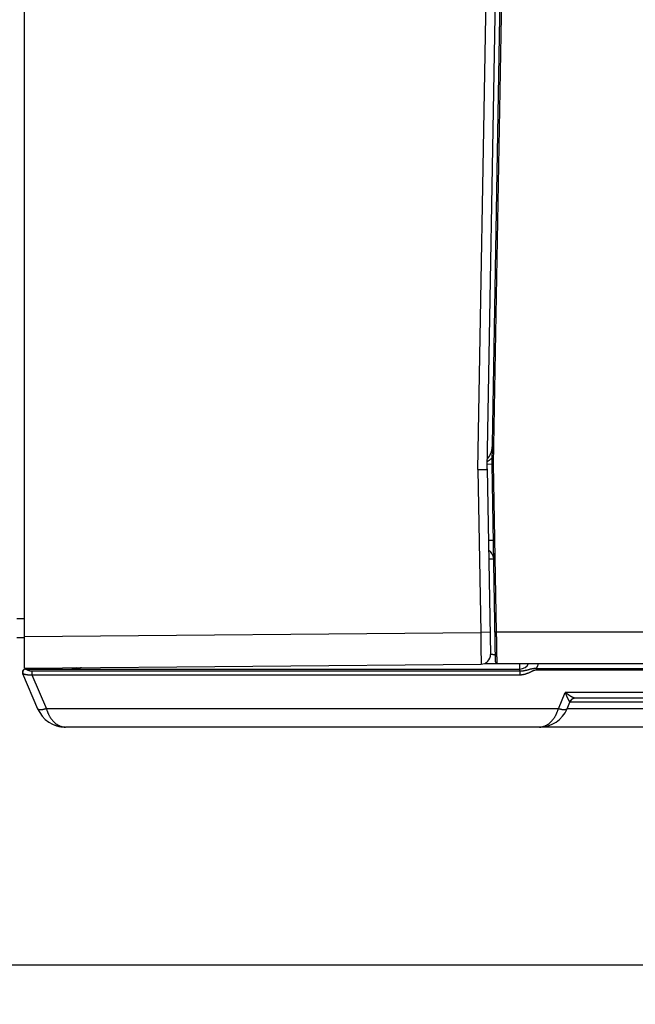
# Model space of a CAD drawing. Header units: inches. Extents: x 0 to 34, y 0 to 22.
# Tile 35 of 152: x 14.9 to 16.8, y 5.8 to 8.9. Entities that reach past the tile are written whole.
import ezdxf

# ---------------------------------------------------------------- set-up
doc = ezdxf.new("R2010")
doc.units = ezdxf.units.IN
doc.header["$LTSCALE"] = 1.87
doc.header["$MEASUREMENT"] = 0
doc.layers.get('0').update_dxf_attribs({"linetype": 'CONTINUOUS'})
doc.layers.add('DIMENSIONS', color=7, linetype='CONTINUOUS')
doc.styles.get("Standard").update_dxf_attribs({"font": 'txt', "width": 0.8})
doc.dimstyles.new('DIMSTYLE_1', dxfattribs={"dimtxt": 0.125, "dimasz": 0.18, "dimexe": 0.18, "dimexo": 0.0625, "dimgap": 0.09, "dimtad": 0, "dimtih": 1, "dimtoh": 1, "dimdec": 3, "dimzin": 4, "dimdsep": 46, "dimtxsty": 'STANDARD', "dimblk": '_FILLED', "dimblk1": '_FILLED', "dimblk2": '_FILLED', "dimcen": 0.09, "dimadec": 0, "dimazin": 0, "dimtp": 0.01, "dimtm": 0.01, "dimtfac": 1, "dimtdec": 3, "dimtofl": 0, "dimtmove": 0, "dimatfit": 3, "dimldrblk": '_FILLED', "dimfxl": 1, "dimtolj": 1, "dimtzin": 4, "dimarcsym": 0})

# ---------------------------------------------------------------- blocks, each defined once
blk = doc.blocks.new('_FILLED')
at = {"color": 0, "linetype": 'BYBLOCK'}
blk.add_solid([(0, 0), (-1, 0.174), (-1, -0.174)], dxfattribs=at)
blk = doc.blocks.new('*D4')
at = {"layer": 'DIMENSIONS', "color": 2, "linetype": 'CONTINUOUS'}
for p, q in [((13.7288, 8.3629), (13.7288, 5.7804)), ((24.5185, 6.8922), (24.5185, 5.7804)), ((13.7288, 5.9054), (18.3361, 5.9054)), ((24.5185, 5.9054), (19.9861, 5.9054))]:
    blk.add_line(p, q, dxfattribs=at)
at = {"layer": 'DIMENSIONS', "color": 2, "linetype": 'CONTINUOUS', "xscale": 0.18, "yscale": 0.18, "zscale": 0.18, "rotation": 180}
blk.add_blockref('_FILLED', (13.7288, 5.9054), dxfattribs=at)
at = {"layer": 'DIMENSIONS', "color": 2, "linetype": 'CONTINUOUS', "xscale": 0.18, "yscale": 0.18, "zscale": 0.18}
blk.add_blockref('_FILLED', (24.5185, 5.9054), dxfattribs=at)
at = {"layer": 'DIMENSIONS', "color": 2, "linetype": 'CONTINUOUS', "width": 0.8}
for s, p in [('10.790', (18.3986, 5.8429)), ('[', (19.1236, 5.8429)), ('274.06', (19.2236, 5.8429)), (']', (19.8236, 5.8429))]:
    blk.add_text(s, height=0.125, dxfattribs=at).set_placement(p)

msp = doc.modelspace()

# ---------------------------------------------------------------- linework, layer by layer
at = {"color": 7, "linetype": 'CONTINUOUS'}
for p, q in [((14.9148, 6.8414), (14.9148, 10.3914)), ((16.3451, 7.4684), (16.3732, 9.0778)), ((16.3748, 7.4704), (16.4029, 9.0773)), ((16.3898, 7.4864), (16.4177, 9.0811)), ((16.3949, 7.4854), (16.4228, 9.081)), ((16.3451, 7.4684), (16.354, 6.954)), ((16.3748, 7.4704), (16.385, 6.8845)), ((16.3751, 7.4854), (16.3898, 7.4856)), ((16.4007, 6.8615), (16.3898, 7.4845)), ((16.4042, 6.9556), (16.3949, 7.4854)), ((14.9148, 6.9966), (14.8908, 6.9964)), ((14.9148, 6.9366), (14.8908, 6.9364)), ((14.9148, 6.9414), (16.354, 6.954)), ((16.3838, 6.9545), (16.354, 6.954)), ((16.4042, 6.9556), (16.906, 6.9556)), ((14.9148, 6.8414), (16.3553, 6.854)), ((14.9179, 6.8384), (16.4778, 6.8384)), ((16.3668, 6.8564), (24.4186, 6.8564)), ((16.4778, 6.8323), (16.4778, 6.8564)), ((16.5304, 6.8406), (24.3327, 6.8406)), ((16.5304, 6.8364), (24.3327, 6.8364)), ((14.9087, 6.8245), (14.9559, 6.7133)), ((14.9381, 6.8323), (14.9381, 6.8204)), ((14.9381, 6.8323), (16.4778, 6.8323)), ((14.9381, 6.8204), (14.9835, 6.7133)), ((14.9381, 6.8204), (16.4778, 6.8204)), ((16.5991, 6.7133), (16.6209, 6.7647)), ((16.9807, 6.7647), (16.6209, 6.7647)), ((16.9492, 6.7464), (16.6524, 6.7464)), ((16.6267, 6.7133), (16.6356, 6.7342)), ((16.9749, 6.7133), (16.6267, 6.7133)), ((16.966, 6.7342), (16.6356, 6.7342)), ((15.0119, 6.6608), (15.0144, 6.66)), ((15.0287, 6.6566), (15.0304, 6.6563)), ((15.0304, 6.6563), (15.0344, 6.6559)), ((15.0344, 6.6559), (15.0385, 6.6556)), ((24.2222, 6.6554), (15.0434, 6.6554)), ((16.5539, 6.6566), (16.5556, 6.6568)), ((16.5556, 6.6568), (16.5594, 6.6576)), ((16.5594, 6.6576), (16.5633, 6.6585)), ((16.5633, 6.6585), (16.5665, 6.6594))]:
    msp.add_line(p, q, dxfattribs=at)
for points in [[(15.0161, 6.6594), (15.0194, 6.6585), (15.0232, 6.6576), (15.0271, 6.6568), (15.031, 6.6562), (15.0351, 6.6558), (15.0392, 6.6555), (15.0434, 6.6554)], [(16.5393, 6.6554), (16.5435, 6.6555), (16.5442, 6.6556)], [(16.5442, 6.6556), (16.5483, 6.6559), (16.5522, 6.6563), (16.5562, 6.6569), (16.56, 6.6577), (16.5638, 6.6586), (16.5675, 6.6597), (16.5708, 6.6608)]]:
    msp.add_lwpolyline(points, dxfattribs=at)
for centre, radius, start, end in [((16.3356, 7.5402), 0.0551, 316.165, 359), ((16.4449, 7.4854), 0.0551, 179, 181), ((16.365, 7.1859), 0.03, 1, 61.642), ((16.355, 6.884), 0.03, 270.5, 1), ((14.9179, 6.8284), 0.01, 90, 203), ((15.0638, 6.8684), 0.03, 270, 301.5244), ((16.4778, 6.8684), 0.03, 270.0038, 336.4183), ((16.654, 6.7264), 0.02, 90, 157), ((15.0434, 6.7504), 0.095, 202.9761, 270), ((16.5393, 6.7504), 0.095, 270, 337.0048)]:
    msp.add_arc(centre, radius, start, end, dxfattribs=at)
for points, knots in [([(16.3902, 7.5051), (16.3901, 7.505), (16.3894, 7.5043), (16.388, 7.5029), (16.386, 7.5011), (16.384, 7.4994), (16.3819, 7.4978), (16.3797, 7.4962), (16.3775, 7.4948), (16.376, 7.4939), (16.3752, 7.4935)], [0, 0, 0, 0, 0.022269, 0.160783, 0.300681, 0.441795, 0.583736, 0.726241, 0.869216, 1, 1, 1, 1]), ([(16.3451, 7.4684), (16.3481, 7.4684), (16.354, 7.4685), (16.3621, 7.4682), (16.3683, 7.4689), (16.3729, 7.4675), (16.3748, 7.4695), (16.3748, 7.4703)], [0, 0, 0, 0, 0.299947, 0.571947, 0.786164, 0.922697, 1, 1, 1, 1]), ([(16.3949, 7.4854), (16.3948, 7.4854), (16.3945, 7.4855), (16.3941, 7.4855), (16.3937, 7.4856), (16.3934, 7.4857), (16.393, 7.4858), (16.3926, 7.4858), (16.3923, 7.4859), (16.3919, 7.4859), (16.3916, 7.486), (16.3913, 7.4861), (16.391, 7.4861), (16.3908, 7.4862), (16.3906, 7.4862), (16.3904, 7.4863), (16.3902, 7.4863), (16.3901, 7.4863), (16.39, 7.4864), (16.3899, 7.4864), (16.3899, 7.4864), (16.3898, 7.4864), (16.3898, 7.4864)], [0, 0, 0, 0, 0.076473, 0.153646, 0.230623, 0.306531, 0.38057, 0.45213, 0.52084, 0.586363, 0.648406, 0.706427, 0.759962, 0.808692, 0.852363, 0.890701, 0.923573, 0.950822, 0.972164, 0.987497, 0.996777, 1, 1, 1, 1]), ([(16.3949, 7.4854), (16.3948, 7.4854), (16.3945, 7.4853), (16.3941, 7.4853), (16.3937, 7.4852), (16.3934, 7.4851), (16.393, 7.485), (16.3926, 7.4849), (16.3923, 7.4849), (16.3919, 7.4848), (16.3916, 7.4848), (16.3913, 7.4847), (16.391, 7.4847), (16.3908, 7.4846), (16.3906, 7.4846), (16.3904, 7.4846), (16.3902, 7.4845), (16.3901, 7.4845), (16.39, 7.4845), (16.3899, 7.4845), (16.3899, 7.4845), (16.3898, 7.4845), (16.3898, 7.4845)], [0, 0, 0, 0, 0.076744, 0.154154, 0.231325, 0.307384, 0.38154, 0.453208, 0.522012, 0.587604, 0.649673, 0.707698, 0.76122, 0.809907, 0.853506, 0.891754, 0.924507, 0.951598, 0.972775, 0.987925, 0.996994, 1, 1, 1, 1]), ([(16.3787, 7.2455), (16.3791, 7.2455), (16.3799, 7.2455), (16.3811, 7.2455), (16.3824, 7.2455), (16.3835, 7.2455), (16.3847, 7.2455), (16.3857, 7.2455), (16.3868, 7.2455), (16.3877, 7.2455), (16.3886, 7.2455), (16.3894, 7.2455), (16.3902, 7.2455), (16.3909, 7.2455), (16.3915, 7.2455), (16.3921, 7.2455), (16.3926, 7.2455), (16.393, 7.2455), (16.3934, 7.2454), (16.3936, 7.2454), (16.3938, 7.2454), (16.3939, 7.2454), (16.394, 7.2454), (16.394, 7.2453)], [0, 0, 0, 0, 0.078176, 0.160884, 0.240723, 0.317487, 0.390981, 0.461016, 0.527414, 0.590005, 0.648629, 0.703135, 0.753386, 0.799252, 0.840617, 0.877377, 0.909437, 0.936719, 0.959157, 0.976697, 0.989311, 0.997004, 1, 1, 1, 1]), ([(16.3797, 7.1866), (16.3801, 7.1866), (16.3809, 7.1866), (16.3822, 7.1866), (16.3834, 7.1866), (16.3846, 7.1866), (16.3857, 7.1866), (16.3868, 7.1866), (16.3878, 7.1866), (16.3887, 7.1866), (16.3896, 7.1866), (16.3905, 7.1866), (16.3912, 7.1866), (16.3919, 7.1866), (16.3926, 7.1866), (16.3931, 7.1866), (16.3936, 7.1865), (16.394, 7.1865), (16.3944, 7.1865), (16.3946, 7.1865), (16.3948, 7.1865), (16.3949, 7.1865), (16.395, 7.1864), (16.395, 7.1864)], [0, 0, 0, 0, 0.078027, 0.160745, 0.240595, 0.317371, 0.390876, 0.460923, 0.527331, 0.589933, 0.648566, 0.703082, 0.753341, 0.799216, 0.840588, 0.877354, 0.909421, 0.936708, 0.959149, 0.976693, 0.989309, 0.997004, 1, 1, 1, 1]), ([(16.354, 6.954), (16.3541, 6.9527), (16.3541, 6.9501), (16.3542, 6.9461), (16.3542, 6.9422), (16.3543, 6.9383), (16.3543, 6.9345), (16.3544, 6.9307), (16.3544, 6.9269), (16.3545, 6.9231), (16.3545, 6.9194), (16.3546, 6.9157), (16.3546, 6.9121), (16.3547, 6.9086), (16.3547, 6.9052), (16.3548, 6.9018), (16.3548, 6.8985), (16.3549, 6.8953), (16.3549, 6.8921), (16.3549, 6.8891), (16.355, 6.8862), (16.355, 6.8833), (16.355, 6.8806), (16.3551, 6.878), (16.3551, 6.8755), (16.3551, 6.8732), (16.3552, 6.8709), (16.3552, 6.8688), (16.3552, 6.8668), (16.3552, 6.865), (16.3552, 6.8632), (16.3552, 6.8617), (16.3553, 6.8602), (16.3553, 6.8589), (16.3553, 6.8578), (16.3553, 6.8568), (16.3553, 6.856), (16.3553, 6.8553), (16.3553, 6.8548), (16.3553, 6.8543), (16.3552, 6.8542), (16.3553, 6.854), (16.3553, 6.854)], [0, 0, 0, 0, 0.039301, 0.078525, 0.117613, 0.156509, 0.195157, 0.233503, 0.271493, 0.309065, 0.346159, 0.382717, 0.418686, 0.454014, 0.488642, 0.52251, 0.555556, 0.587734, 0.619001, 0.649315, 0.678636, 0.706922, 0.734132, 0.760216, 0.785128, 0.808826, 0.83128, 0.852461, 0.872338, 0.890873, 0.908033, 0.923788, 0.938116, 0.950995, 0.962405, 0.97233, 0.980754, 0.987664, 0.993051, 0.996906, 0.999222, 1, 1, 1, 1]), ([(16.3991, 6.9555), (16.3991, 6.9555), (16.3991, 6.9555), (16.3991, 6.9555), (16.3992, 6.9555), (16.3993, 6.9555), (16.3995, 6.9555), (16.3996, 6.9555), (16.3998, 6.9555), (16.4, 6.9555), (16.4003, 6.9555), (16.4006, 6.9555), (16.4009, 6.9555), (16.4012, 6.9555), (16.4015, 6.9555), (16.4019, 6.9555), (16.4022, 6.9555), (16.4026, 6.9555), (16.403, 6.9555), (16.4034, 6.9555), (16.4038, 6.9555), (16.404, 6.9556), (16.4042, 6.9556)], [0, 0, 0, 0, 0.003157, 0.012409, 0.027739, 0.049059, 0.076238, 0.109111, 0.147474, 0.191093, 0.239698, 0.29299, 0.35064, 0.412294, 0.477571, 0.546068, 0.617365, 0.691021, 0.766582, 0.843583, 0.921549, 1, 1, 1, 1]), ([(16.4058, 6.8564), (16.4058, 6.8565), (16.4058, 6.8565), (16.4058, 6.8568), (16.4058, 6.8571), (16.4058, 6.8576), (16.4058, 6.8583), (16.4058, 6.8591), (16.4058, 6.86), (16.4057, 6.8611), (16.4057, 6.8623), (16.4057, 6.8636), (16.4057, 6.8651), (16.4056, 6.8667), (16.4056, 6.8685), (16.4056, 6.8704), (16.4055, 6.8724), (16.4055, 6.8745), (16.4055, 6.8767), (16.4054, 6.8791), (16.4054, 6.8815), (16.4054, 6.8841), (16.4053, 6.8868), (16.4053, 6.8896), (16.4052, 6.8925), (16.4052, 6.8954), (16.4051, 6.8985), (16.4051, 6.9016), (16.405, 6.9049), (16.405, 6.9082), (16.4049, 6.9115), (16.4048, 6.915), (16.4048, 6.9185), (16.4047, 6.922), (16.4047, 6.9256), (16.4046, 6.9292), (16.4045, 6.9329), (16.4045, 6.9366), (16.4044, 6.9404), (16.4044, 6.9442), (16.4043, 6.9479), (16.4042, 6.9517), (16.4042, 6.9543), (16.4042, 6.9556)], [0, 0, 0, 0, 0.000732, 0.002927, 0.006581, 0.01169, 0.018245, 0.026238, 0.035657, 0.046489, 0.058716, 0.072323, 0.087289, 0.103592, 0.121208, 0.140113, 0.160279, 0.181677, 0.204275, 0.22804, 0.252939, 0.278936, 0.305991, 0.334067, 0.363123, 0.393116, 0.424002, 0.455738, 0.488277, 0.521571, 0.555573, 0.590233, 0.6255, 0.661325, 0.697654, 0.734434, 0.771613, 0.809137, 0.84695, 0.884998, 0.923227, 0.96158, 1, 1, 1, 1]), ([(16.385, 6.8854), (16.3854, 6.8854), (16.3863, 6.8854), (16.3875, 6.8853), (16.3888, 6.8852), (16.3899, 6.8851), (16.3911, 6.8849), (16.3921, 6.8848), (16.3932, 6.8847), (16.3941, 6.8845), (16.395, 6.8844), (16.3958, 6.8842), (16.3966, 6.884), (16.3973, 6.8838), (16.3979, 6.8836), (16.3985, 6.8834), (16.399, 6.8831), (16.3994, 6.8829), (16.3997, 6.8826), (16.4, 6.8823), (16.4002, 6.8819), (16.4003, 6.8815), (16.4003, 6.8813), (16.4004, 6.8812)], [0, 0, 0, 0, 0.076804, 0.152845, 0.22626, 0.296866, 0.364493, 0.428978, 0.490173, 0.547948, 0.602193, 0.652815, 0.699746, 0.742956, 0.782461, 0.818341, 0.850763, 0.88001, 0.90651, 0.930885, 0.953946, 0.976655, 1, 1, 1, 1]), ([(14.9184, 6.8384), (14.9182, 6.8384), (14.9178, 6.8384), (14.9171, 6.8383), (14.9164, 6.8382), (14.9158, 6.8381), (14.9152, 6.8379), (14.9145, 6.8376), (14.9139, 6.8373), (14.9134, 6.837), (14.9128, 6.8366), (14.9123, 6.8362), (14.9118, 6.8358), (14.9113, 6.8353), (14.9109, 6.8348), (14.9105, 6.8342), (14.9101, 6.8337), (14.9098, 6.8331), (14.9095, 6.8325), (14.9092, 6.8318), (14.909, 6.8312), (14.9089, 6.8305), (14.9088, 6.8298), (14.9087, 6.8292), (14.9087, 6.8285), (14.9087, 6.8278), (14.9088, 6.8271), (14.9089, 6.8265), (14.909, 6.8258), (14.9092, 6.8251), (14.9095, 6.8245), (14.9096, 6.8241), (14.9097, 6.8239)], [0, 0, 0, 0, 0.032815, 0.065639, 0.098478, 0.13134, 0.164234, 0.197165, 0.230139, 0.263161, 0.296236, 0.329366, 0.362554, 0.395801, 0.429106, 0.462469, 0.495888, 0.529358, 0.562877, 0.596439, 0.630038, 0.663668, 0.697321, 0.730991, 0.764668, 0.798347, 0.832017, 0.865673, 0.899305, 0.932908, 0.966475, 1, 1, 1, 1]), ([(14.9184, 6.8384), (14.9185, 6.8384), (14.9186, 6.8384), (14.9189, 6.8383), (14.9192, 6.8382), (14.9195, 6.8381), (14.9199, 6.8379), (14.9203, 6.8377), (14.9208, 6.8375), (14.9214, 6.8372), (14.922, 6.8369), (14.9226, 6.8366), (14.9233, 6.8362), (14.9241, 6.8358), (14.9249, 6.8355), (14.9257, 6.8351), (14.9266, 6.8347), (14.9275, 6.8344), (14.9285, 6.834), (14.9294, 6.8337), (14.9304, 6.8334), (14.9314, 6.8331), (14.9324, 6.8329), (14.9333, 6.8327), (14.9343, 6.8326), (14.9353, 6.8324), (14.9362, 6.8324), (14.9371, 6.8323), (14.9377, 6.8323), (14.9381, 6.8323)], [0, 0, 0, 0, 0.009647, 0.021799, 0.036641, 0.054415, 0.075113, 0.098681, 0.125121, 0.154523, 0.186857, 0.222056, 0.259973, 0.300366, 0.34298, 0.387493, 0.433509, 0.480682, 0.528812, 0.577693, 0.627016, 0.676168, 0.724635, 0.772277, 0.819072, 0.865095, 0.910478, 0.955386, 1, 1, 1, 1]), ([(15.0956, 6.843), (15.0949, 6.8428), (15.093, 6.8422), (15.0898, 6.8414), (15.0859, 6.8405), (15.0818, 6.8398), (15.0774, 6.8392), (15.073, 6.8388), (15.0684, 6.8385), (15.0653, 6.8384), (15.0638, 6.8384)], [0, 0, 0, 0, 0.065284, 0.182825, 0.307129, 0.437696, 0.573471, 0.713227, 0.855767, 1, 1, 1, 1]), ([(16.3734, 6.8564), (16.3734, 6.8564), (16.3733, 6.8565), (16.3732, 6.8566), (16.3732, 6.8568), (16.3731, 6.8571), (16.373, 6.8574), (16.3729, 6.8578), (16.3729, 6.8583), (16.3728, 6.8588), (16.3727, 6.8593), (16.3727, 6.8597), (16.3727, 6.8598)], [0, 0, 0, 0, 0.025038, 0.064506, 0.122901, 0.20142, 0.300393, 0.419828, 0.559571, 0.71936, 0.898853, 1, 1, 1, 1]), ([(16.4007, 6.8615), (16.4007, 6.8613), (16.4007, 6.8611), (16.4008, 6.8607), (16.4008, 6.8603), (16.401, 6.8599), (16.4011, 6.8595), (16.4013, 6.8592), (16.4015, 6.8588), (16.4017, 6.8585), (16.4019, 6.8582), (16.4022, 6.8579), (16.4025, 6.8576), (16.4028, 6.8574), (16.4032, 6.8572), (16.4035, 6.857), (16.4039, 6.8568), (16.4042, 6.8567), (16.4046, 6.8566), (16.405, 6.8565), (16.4054, 6.8564), (16.4057, 6.8564), (16.4058, 6.8564)], [0, 0, 0, 0, 0.05, 0.1, 0.15, 0.2, 0.25, 0.3, 0.35, 0.4, 0.45, 0.5, 0.55, 0.6, 0.65, 0.7, 0.75, 0.8, 0.85, 0.9, 0.95, 1, 1, 1, 1]), ([(16.4778, 6.8323), (16.4785, 6.8323), (16.4799, 6.8323), (16.4821, 6.8324), (16.4844, 6.8326), (16.4867, 6.8328), (16.489, 6.8331), (16.4913, 6.8335), (16.4936, 6.834), (16.4958, 6.8344), (16.4981, 6.835), (16.5003, 6.8355), (16.5025, 6.8361), (16.5046, 6.8367), (16.5067, 6.8372), (16.5087, 6.8378), (16.5106, 6.8383), (16.5125, 6.8388), (16.5143, 6.8392), (16.516, 6.8396), (16.5177, 6.84), (16.5193, 6.8403), (16.5209, 6.8405), (16.5224, 6.8407), (16.5239, 6.8408), (16.5253, 6.8409), (16.5267, 6.8409), (16.528, 6.8409), (16.5292, 6.8408), (16.53, 6.8407), (16.5304, 6.8406)], [0, 0, 0, 0, 0.039967, 0.081195, 0.123435, 0.166432, 0.209921, 0.253628, 0.297242, 0.340584, 0.383839, 0.426941, 0.469329, 0.510565, 0.550397, 0.588824, 0.625944, 0.661851, 0.696469, 0.729756, 0.761749, 0.792522, 0.822149, 0.85072, 0.878413, 0.905298, 0.931092, 0.955565, 0.978579, 1, 1, 1, 1]), ([(16.4778, 6.8204), (16.4786, 6.8204), (16.4802, 6.8205), (16.4826, 6.8206), (16.4851, 6.8209), (16.4876, 6.8212), (16.4901, 6.8217), (16.4928, 6.8223), (16.4954, 6.823), (16.4982, 6.8238), (16.5012, 6.8249), (16.5044, 6.8261), (16.5075, 6.8275), (16.5105, 6.8289), (16.5132, 6.8302), (16.5155, 6.8314), (16.5177, 6.8324), (16.5196, 6.8333), (16.5213, 6.8341), (16.5229, 6.8347), (16.5244, 6.8352), (16.5257, 6.8356), (16.5268, 6.8359), (16.5278, 6.8362), (16.5288, 6.8363), (16.5296, 6.8364), (16.5301, 6.8364), (16.5304, 6.8364)], [0, 0, 0, 0, 0.04346, 0.087389, 0.132004, 0.177517, 0.224137, 0.272084, 0.321757, 0.373787, 0.430221, 0.492571, 0.557628, 0.61724, 0.669887, 0.716968, 0.759313, 0.797573, 0.832054, 0.862913, 0.890351, 0.914631, 0.936036, 0.954851, 0.971473, 0.986365, 1, 1, 1, 1]), ([(16.5304, 6.8406), (16.5308, 6.8414), (16.5316, 6.8429), (16.5326, 6.8452), (16.5336, 6.8476), (16.5345, 6.85), (16.5353, 6.8524), (16.5359, 6.8545), (16.5362, 6.8559), (16.5363, 6.8564)], [0, 0, 0, 0, 0.150106, 0.3007, 0.451615, 0.602684, 0.753741, 0.904622, 1, 1, 1, 1]), ([(16.5304, 6.8406), (16.5304, 6.8404), (16.5304, 6.84), (16.5304, 6.8394), (16.5304, 6.8388), (16.5304, 6.8382), (16.5304, 6.8376), (16.5304, 6.837), (16.5304, 6.8366), (16.5304, 6.8364)], [0, 0, 0, 0, 0.146434, 0.292602, 0.437955, 0.581928, 0.723961, 0.863499, 1, 1, 1, 1]), ([(14.9087, 6.8245), (14.9087, 6.8245), (14.9088, 6.8244), (14.909, 6.8242), (14.9092, 6.8241), (14.9094, 6.824), (14.9096, 6.8239), (14.9097, 6.8239)], [0, 0, 0, 0, 0.136774, 0.299264, 0.49509, 0.728048, 1, 1, 1, 1]), ([(14.9097, 6.8239), (14.9099, 6.8239), (14.9101, 6.8238), (14.9105, 6.8236), (14.911, 6.8235), (14.9115, 6.8233), (14.9121, 6.8231), (14.9128, 6.8229), (14.9136, 6.8227), (14.9144, 6.8225), (14.9153, 6.8222), (14.9163, 6.822), (14.9174, 6.8217), (14.9185, 6.8215), (14.9198, 6.8212), (14.9211, 6.821), (14.9224, 6.8208), (14.9239, 6.8206), (14.9253, 6.8204), (14.9269, 6.8203), (14.9284, 6.8202), (14.93, 6.8201), (14.9316, 6.8201), (14.9332, 6.8201), (14.9348, 6.8202), (14.9365, 6.8203), (14.9375, 6.8204), (14.9381, 6.8204)], [0, 0, 0, 0, 0.012391, 0.027185, 0.044445, 0.064214, 0.086534, 0.111442, 0.138974, 0.169167, 0.202053, 0.237657, 0.275983, 0.316969, 0.360512, 0.406488, 0.454699, 0.504885, 0.556757, 0.610016, 0.664398, 0.71965, 0.775516, 0.831743, 0.888078, 0.944252, 1, 1, 1, 1]), ([(16.4778, 6.8323), (16.4778, 6.8321), (16.4778, 6.8318), (16.4778, 6.8314), (16.4778, 6.8308), (16.4778, 6.8303), (16.4778, 6.8297), (16.4778, 6.8291), (16.4778, 6.8285), (16.4778, 6.8279), (16.4778, 6.8272), (16.4778, 6.8266), (16.4778, 6.8259), (16.4778, 6.8252), (16.4778, 6.8245), (16.4778, 6.8238), (16.4778, 6.8231), (16.4778, 6.8224), (16.4778, 6.8217), (16.4778, 6.8211), (16.4778, 6.8206), (16.4778, 6.8204)], [0, 0, 0, 0, 0.037128, 0.077315, 0.120368, 0.166079, 0.214228, 0.264582, 0.316897, 0.37092, 0.426391, 0.483042, 0.540598, 0.598782, 0.657314, 0.715908, 0.774284, 0.832159, 0.889253, 0.94529, 1, 1, 1, 1]), ([(16.6352, 6.7356), (16.6351, 6.7357), (16.6349, 6.7359), (16.6346, 6.7362), (16.6343, 6.7366), (16.6339, 6.7372), (16.6334, 6.7378), (16.633, 6.7385), (16.6325, 6.7394), (16.6319, 6.7403), (16.6313, 6.7414), (16.6307, 6.7427), (16.63, 6.744), (16.6292, 6.7455), (16.6284, 6.7472), (16.6276, 6.7489), (16.6267, 6.7509), (16.6258, 6.7529), (16.6249, 6.7551), (16.6239, 6.7573), (16.6229, 6.7597), (16.622, 6.7622), (16.6213, 6.7639), (16.6209, 6.7647)], [0, 0, 0, 0, 0.011336, 0.025143, 0.04174, 0.061398, 0.084383, 0.11096, 0.141375, 0.175793, 0.214327, 0.257084, 0.304166, 0.355637, 0.411558, 0.471981, 0.53685, 0.605831, 0.678564, 0.754715, 0.833932, 0.915828, 1, 1, 1, 1]), ([(16.6523, 6.7464), (16.6521, 6.7464), (16.6517, 6.7465), (16.651, 6.7465), (16.6502, 6.7467), (16.6494, 6.7469), (16.6485, 6.7472), (16.6474, 6.7476), (16.6463, 6.7481), (16.6451, 6.7486), (16.6437, 6.7493), (16.6423, 6.75), (16.6408, 6.7508), (16.6391, 6.7518), (16.6374, 6.7528), (16.6356, 6.754), (16.6337, 6.7552), (16.6317, 6.7566), (16.6296, 6.7581), (16.6275, 6.7596), (16.6254, 6.7612), (16.6231, 6.7629), (16.6217, 6.7641), (16.6209, 6.7647)], [0, 0, 0, 0, 0.014994, 0.034154, 0.055588, 0.079556, 0.106312, 0.136107, 0.169183, 0.20574, 0.245959, 0.289946, 0.337697, 0.38916, 0.44432, 0.503193, 0.565707, 0.631569, 0.700492, 0.77217, 0.846246, 0.922334, 1, 1, 1, 1]), ([(16.6523, 6.7464), (16.6519, 6.7464), (16.6512, 6.7464), (16.6502, 6.7463), (16.6491, 6.7461), (16.648, 6.7459), (16.6469, 6.7456), (16.6458, 6.7453), (16.6448, 6.7448), (16.6438, 6.7444), (16.6428, 6.7438), (16.6419, 6.7432), (16.641, 6.7426), (16.6401, 6.7419), (16.6392, 6.7411), (16.6384, 6.7403), (16.6377, 6.7395), (16.637, 6.7386), (16.6364, 6.7376), (16.6358, 6.7367), (16.6354, 6.736), (16.6352, 6.7356)], [0, 0, 0, 0, 0.048253, 0.100523, 0.152817, 0.205149, 0.257528, 0.309967, 0.362474, 0.415059, 0.467731, 0.520495, 0.573357, 0.626321, 0.679392, 0.732569, 0.785852, 0.839241, 0.892731, 0.94632, 1, 1, 1, 1]), ([(14.9835, 6.7133), (14.983, 6.7131), (14.9821, 6.7128), (14.9806, 6.7123), (14.9791, 6.7119), (14.9777, 6.7115), (14.9763, 6.7111), (14.9749, 6.7108), (14.9735, 6.7105), (14.9721, 6.7102), (14.9708, 6.71), (14.9695, 6.7098), (14.9683, 6.7097), (14.967, 6.7096), (14.9659, 6.7096), (14.9648, 6.7096), (14.9637, 6.7096), (14.9627, 6.7097), (14.9618, 6.7099), (14.9609, 6.71), (14.96, 6.7102), (14.9593, 6.7105), (14.9586, 6.7108), (14.9579, 6.7111), (14.9574, 6.7115), (14.9569, 6.7119), (14.9565, 6.7123), (14.9562, 6.7128), (14.956, 6.7131), (14.9559, 6.7133)], [0, 0, 0, 0, 0.053096, 0.105692, 0.157666, 0.208895, 0.259259, 0.308641, 0.356929, 0.404015, 0.449798, 0.494182, 0.53708, 0.578411, 0.618106, 0.656104, 0.692356, 0.726824, 0.759485, 0.790343, 0.819433, 0.846811, 0.872559, 0.896772, 0.919581, 0.941163, 0.961748, 0.981615, 1, 1, 1, 1]), ([(16.5991, 6.7133), (16.4196, 6.7133), (16.0606, 6.7133), (15.5221, 6.7133), (15.163, 6.7133), (14.9835, 6.7133)], [0, 0, 0, 0, 0.333334, 0.666669, 1, 1, 1, 1]), ([(14.9835, 6.7133), (14.9838, 6.7123), (14.9845, 6.7102), (14.9855, 6.7071), (14.9866, 6.704), (14.9878, 6.701), (14.9891, 6.698), (14.9905, 6.6951), (14.992, 6.6922), (14.9935, 6.6894), (14.9951, 6.6867), (14.9969, 6.684), (14.9987, 6.6814), (15.0006, 6.6788), (15.0026, 6.6764), (15.0047, 6.6741), (15.0068, 6.6718), (15.0091, 6.6697), (15.0114, 6.6677), (15.0138, 6.6658), (15.0162, 6.6641), (15.0187, 6.6625), (15.0213, 6.661), (15.0239, 6.6597), (15.0266, 6.6586), (15.0293, 6.6576), (15.0321, 6.6568), (15.0349, 6.6562), (15.0377, 6.6558), (15.0405, 6.6555), (15.0424, 6.6554), (15.0434, 6.6554)], [0, 0, 0, 0, 0.036858, 0.073533, 0.110077, 0.14649, 0.182781, 0.218968, 0.255067, 0.291089, 0.327022, 0.362846, 0.398538, 0.434072, 0.469412, 0.504531, 0.539406, 0.574017, 0.608338, 0.642353, 0.676049, 0.709427, 0.742493, 0.775268, 0.807794, 0.840111, 0.872259, 0.904289, 0.936255, 0.968213, 1, 1, 1, 1]), ([(16.5442, 6.6557), (16.5444, 6.6557), (16.5457, 6.6559), (16.5478, 6.6562), (16.5506, 6.6568), (16.5533, 6.6576), (16.5561, 6.6586), (16.5587, 6.6597), (16.5614, 6.661), (16.5639, 6.6625), (16.5665, 6.6641), (16.5689, 6.6658), (16.5713, 6.6677), (16.5736, 6.6697), (16.5758, 6.6718), (16.578, 6.6741), (16.5801, 6.6764), (16.5821, 6.6789), (16.584, 6.6814), (16.5858, 6.684), (16.5875, 6.6867), (16.5891, 6.6894), (16.5907, 6.6922), (16.5921, 6.6951), (16.5935, 6.698), (16.5948, 6.701), (16.596, 6.704), (16.5971, 6.7071), (16.5982, 6.7102), (16.5988, 6.7123), (16.5991, 6.7133)], [0, 0, 0, 0, 0.009549, 0.043391, 0.077299, 0.11133, 0.145535, 0.179959, 0.214635, 0.249608, 0.284909, 0.320564, 0.356584, 0.392947, 0.429619, 0.466558, 0.503721, 0.541069, 0.57855, 0.616125, 0.65381, 0.691637, 0.72964, 0.767837, 0.806208, 0.844735, 0.883399, 0.922159, 0.960964, 1, 1, 1, 1]), ([(16.6267, 6.7133), (16.6267, 6.7131), (16.6265, 6.7128), (16.6262, 6.7123), (16.6257, 6.7119), (16.6252, 6.7115), (16.6247, 6.7111), (16.624, 6.7108), (16.6233, 6.7105), (16.6226, 6.7102), (16.6217, 6.71), (16.6209, 6.7098), (16.6199, 6.7097), (16.6189, 6.7096), (16.6178, 6.7096), (16.6167, 6.7096), (16.6155, 6.7096), (16.6143, 6.7097), (16.6131, 6.7099), (16.6118, 6.71), (16.6105, 6.7102), (16.6091, 6.7105), (16.6077, 6.7108), (16.6063, 6.7111), (16.6049, 6.7115), (16.6035, 6.7119), (16.602, 6.7123), (16.6006, 6.7128), (16.5996, 6.7131), (16.5991, 6.7133)], [0, 0, 0, 0, 0.019576, 0.039565, 0.060229, 0.08186, 0.104702, 0.128951, 0.154756, 0.182224, 0.211427, 0.242406, 0.275177, 0.309735, 0.346056, 0.384102, 0.423822, 0.465146, 0.507996, 0.552291, 0.597962, 0.644938, 0.693139, 0.742443, 0.792696, 0.843733, 0.895388, 0.947493, 1, 1, 1, 1]), ([(16.6356, 6.7342), (16.6357, 6.7343), (16.6357, 6.7345), (16.6358, 6.7348), (16.6357, 6.735), (16.6356, 6.7353), (16.6354, 6.7355), (16.6353, 6.7356), (16.6352, 6.7356)], [0, 0, 0, 0, 0.185774, 0.350912, 0.50547, 0.659657, 0.822391, 1, 1, 1, 1]), ([(16.5393, 6.6554), (16.5402, 6.6554), (16.5419, 6.6555), (16.5435, 6.6556), (16.5442, 6.6557)], [0, 0, 0, 0, 0.580812, 1, 1, 1, 1])]:
    msp.add_open_spline(points, degree=3, knots=knots, dxfattribs=at)
for points in [[(16.3748, 7.4703), (16.3748, 7.4704), (16.3748, 7.4704), (16.3748, 7.4704)], [(16.3748, 7.4704), (16.3748, 7.4704), (16.3748, 7.4704), (16.3748, 7.4704)], [(16.6524, 6.7464), (16.6523, 6.7464), (16.6523, 6.7464), (16.6523, 6.7464)], [(16.6523, 6.7464), (16.6523, 6.7464), (16.6523, 6.7464), (16.6523, 6.7464)]]:
    msp.add_open_spline(points, degree=3, dxfattribs=at)

# ---------------------------------------------------------------- dimensions: what is measured, and where the dimension line sits
at = {"layer": 'DIMENSIONS', "color": 2, "linetype": 'CONTINUOUS'}
dim = msp.add_linear_dim(base=(24.5185, 5.9054), p1=(13.7288, 8.3629), p2=(24.5185, 6.8922), dimstyle='DIMSTYLE_1', dxfattribs=at)
dim.commit()
dim.dimension.update_dxf_attribs({"geometry": '*D4', "text_midpoint": (19.1611, 5.9054), "dimtype": 160})

doc.saveas('drawing.dxf')
